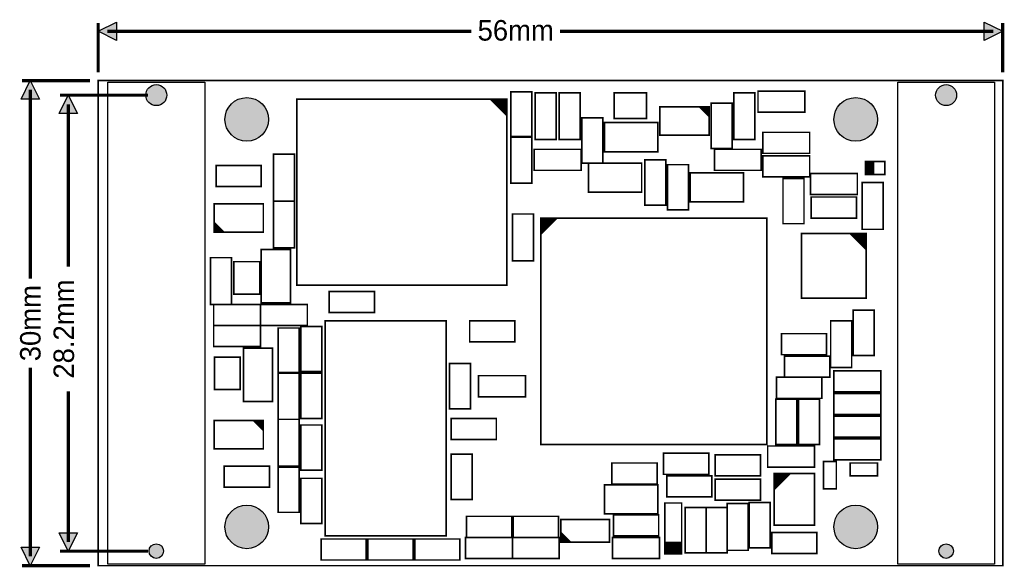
# Model space of a CAD drawing. Extents: x -60.9 to 0.1, y -0.1 to 33.8.
import ezdxf
from ezdxf.enums import TextEntityAlignment as Align

# ---------------------------------------------------------------- set-up
doc = ezdxf.new("R2010")
doc.units = 0
doc.header["$MEASUREMENT"] = 0
for name, color, linetype in [('ASSEMBLY_OUTLINES_TOP', 102, 'CONTINUOUS'), ('BOARD_OUTLINE', 10, 'CONTINUOUS'), ('MOUNTING_HOLES_LAYER_TOP', 42, 'CONTINUOUS')]:
    doc.layers.add(name, color=color, linetype=linetype)
doc.styles.add('VERIBEST_GERBER_1', font='VBest1.ttf')

msp = doc.modelspace()

# ---------------------------------------------------------------- hatches: boundary and pattern name
at = {"layer": 'ASSEMBLY_OUTLINES_TOP'}
for points in [[(-56, 33.05), (-54.86, 33.62), (-54.86, 32.48)], [(0, 33.05), (-1.14, 32.48), (-1.14, 33.62)], [(-60.2, 30), (-59.63, 28.86), (-60.77, 28.86)], [(-57.85, 29.1), (-57.28, 27.96), (-58.42, 27.96)], [(-57.85, 0.9), (-58.42, 2.04), (-57.28, 2.04)], [(-60.2, 0), (-60.77, 1.14), (-59.63, 1.14)]]:
    msp.add_hatch(color=256, dxfattribs=at).paths.add_polyline_path(points, flags=0)
at = {"layer": 'MOUNTING_HOLES_LAYER_TOP'}
h = msp.add_hatch(color=256, dxfattribs=at)
edge = h.paths.add_edge_path()
edge.add_arc((-52.4, 29.1), 0.65, 0, 360)
h = msp.add_hatch(color=256, dxfattribs=at)
edge = h.paths.add_edge_path()
edge.add_arc((-3.5, 29.1), 0.65, 0, 360)
h = msp.add_hatch(color=256, dxfattribs=at)
edge = h.paths.add_edge_path()
edge.add_arc((-46.8, 27.6), 1.35, 0, 360)
h = msp.add_hatch(color=256, dxfattribs=at)
edge = h.paths.add_edge_path()
edge.add_arc((-9.1, 27.6), 1.35, 0, 360)
h = msp.add_hatch(color=256, dxfattribs=at)
edge = h.paths.add_edge_path()
edge.add_arc((-46.8, 2.4), 1.35, 0, 360)
h = msp.add_hatch(color=256, dxfattribs=at)
edge = h.paths.add_edge_path()
edge.add_arc((-9.1, 2.4), 1.35, 0, 360)
h = msp.add_hatch(color=256, dxfattribs=at)
edge = h.paths.add_edge_path()
edge.add_arc((-52.4, 0.9), 0.45, 0, 360)
h = msp.add_hatch(color=256, dxfattribs=at)
edge = h.paths.add_edge_path()
edge.add_arc((-3.5, 0.9), 0.45, 0, 360)

# ---------------------------------------------------------------- linework, layer by layer
at = {"layer": 'ASSEMBLY_OUTLINES_TOP'}
for points, const_width in [([(-56, 30.51), (-56, 33.56)], 0.2), ([(0, 30.51), (0, 33.56)], 0.2), ([(-55.43, 33.05), (-32.898, 33.05)], 0.2), ([(-27.4, 33.05), (-0.57, 33.05)], 0.2), ([(-56.51, 30), (-60.71, 30)], 0.2), ([(-60.2, 29.43), (-60.2, 17.749)], 0.2), ([(-52.91, 29.1), (-58.36, 29.1)], 0.2), ([(-30.7, 27.85), (-31.7, 28.85)], 0.1), ([(-30.7, 27.95), (-31.6, 28.85)], 0.1), ([(-30.7, 28.05), (-31.5, 28.85)], 0.1), ([(-30.7, 28.15), (-31.4, 28.85)], 0.1), ([(-30.7, 28.25), (-31.3, 28.85)], 0.1), ([(-30.7, 28.35), (-31.2, 28.85)], 0.1), ([(-30.7, 28.45), (-31.1, 28.85)], 0.1), ([(-30.7, 28.55), (-31, 28.85)], 0.1), ([(-30.7, 28.65), (-30.9, 28.85)], 0.1), ([(-30.7, 28.75), (-30.8, 28.85)], 0.1), ([(-57.85, 28.53), (-57.85, 18.49)], 0.2), ([(-18.775, 28.375), (-18.175, 27.775)], 0.1), ([(-18.675, 28.375), (-18.175, 27.875)], 0.1), ([(-18.575, 28.375), (-18.175, 27.975)], 0.1), ([(-18.475, 28.375), (-18.175, 28.075)], 0.1), ([(-18.375, 28.375), (-18.175, 28.175)], 0.1), ([(-18.275, 28.375), (-18.175, 28.275)], 0.1), ([(-8.5, 24.2), (-8.5, 25)], 0.1), ([(-8.4, 24.2), (-8.4, 25)], 0.1), ([(-8.3, 24.2), (-8.3, 25)], 0.1), ([(-8.2, 24.2), (-8.2, 25)], 0.1), ([(-8.1, 24.2), (-8.1, 25)], 0.1), ([(-8, 24.2), (-8, 25)], 0.1), ([(-28.5, 21.5), (-28.6, 21.4)], 0.1), ([(-28.4, 21.5), (-28.6, 21.3)], 0.1), ([(-28.3, 21.5), (-28.6, 21.2)], 0.1), ([(-28.2, 21.5), (-28.6, 21.1)], 0.1), ([(-28.1, 21.5), (-28.6, 21)], 0.1), ([(-28, 21.5), (-28.6, 20.9)], 0.1), ([(-27.9, 21.5), (-28.6, 20.8)], 0.1), ([(-27.8, 21.5), (-28.6, 20.7)], 0.1), ([(-27.7, 21.5), (-28.6, 20.6)], 0.1), ([(-27.6, 21.5), (-28.6, 20.5)], 0.1), ([(-48.225, 20.625), (-48.825, 21.225)], 0.1), ([(-48.325, 20.625), (-48.825, 21.125)], 0.1), ([(-48.425, 20.625), (-48.825, 21.025)], 0.1), ([(-48.525, 20.625), (-48.825, 20.925)], 0.1), ([(-48.625, 20.625), (-48.825, 20.825)], 0.1), ([(-48.725, 20.625), (-48.825, 20.725)], 0.1), ([(-8.45, 19.55), (-9.45, 20.55)], 0.1), ([(-8.45, 19.65), (-9.35, 20.55)], 0.1), ([(-8.45, 19.75), (-9.25, 20.55)], 0.1), ([(-8.45, 19.85), (-9.15, 20.55)], 0.1), ([(-8.45, 19.95), (-9.05, 20.55)], 0.1), ([(-8.45, 20.05), (-8.95, 20.55)], 0.1), ([(-8.45, 20.15), (-8.85, 20.55)], 0.1), ([(-8.45, 20.25), (-8.75, 20.55)], 0.1), ([(-8.45, 20.35), (-8.65, 20.55)], 0.1), ([(-8.45, 20.45), (-8.55, 20.55)], 0.1), ([(-60.2, 12.251), (-60.2, 0.57)], 0.2), ([(-57.85, 10.778), (-57.85, 1.47)], 0.2), ([(-46.375, 8.975), (-45.775, 8.375)], 0.1), ([(-46.275, 8.975), (-45.775, 8.475)], 0.1), ([(-46.175, 8.975), (-45.775, 8.575)], 0.1), ([(-46.075, 8.975), (-45.775, 8.675)], 0.1), ([(-45.975, 8.975), (-45.775, 8.775)], 0.1), ([(-45.875, 8.975), (-45.775, 8.875)], 0.1), ([(-14.05, 5.7), (-14.15, 5.6)], 0.1), ([(-13.95, 5.7), (-14.15, 5.5)], 0.1), ([(-13.85, 5.7), (-14.15, 5.4)], 0.1), ([(-13.75, 5.7), (-14.15, 5.3)], 0.1), ([(-13.65, 5.7), (-14.15, 5.2)], 0.1), ([(-13.55, 5.7), (-14.15, 5.1)], 0.1), ([(-13.45, 5.7), (-14.15, 5)], 0.1), ([(-13.35, 5.7), (-14.15, 4.9)], 0.1), ([(-13.25, 5.7), (-14.15, 4.8)], 0.1), ([(-13.15, 5.7), (-14.15, 4.7)], 0.1), ([(-26.75, 1.45), (-27.35, 2.05)], 0.1), ([(-26.85, 1.45), (-27.35, 1.95)], 0.1), ([(-26.95, 1.45), (-27.35, 1.85)], 0.1), ([(-27.05, 1.45), (-27.35, 1.75)], 0.1), ([(-27.15, 1.45), (-27.35, 1.65)], 0.1), ([(-27.25, 1.45), (-27.35, 1.55)], 0.1), ([(-19.875, 1.425), (-20.925, 1.425)], 0.1), ([(-19.875, 1.325), (-20.925, 1.325)], 0.1), ([(-19.875, 1.225), (-20.925, 1.225)], 0.1), ([(-52.91, 0.9), (-58.36, 0.9)], 0.2), ([(-19.875, 1.125), (-20.925, 1.125)], 0.1), ([(-19.875, 1.025), (-20.925, 1.025)], 0.1), ([(-19.875, 0.925), (-20.925, 0.925)], 0.1), ([(-19.875, 0.825), (-20.925, 0.825)], 0.1), ([(-19.875, 0.725), (-20.925, 0.725)], 0.1), ([(-56.51, 0), (-60.71, 0)], 0.2)]:
    msp.add_lwpolyline(points, dxfattribs=dict(at, const_width=const_width))
for points in [[(-56, 33.05), (-54.86, 33.62), (-54.86, 32.48)], [(0, 33.05), (-1.14, 32.48), (-1.14, 33.62)], [(-60.2, 30), (-59.63, 28.86), (-60.77, 28.86)], [(-55.4, 0.1), (-55.4, 29.9), (-49.4, 29.9), (-49.4, 0.1)], [(-6.5, 0.1), (-6.5, 29.9), (-0.5, 29.9), (-0.5, 0.1)], [(-57.85, 29.1), (-57.28, 27.96), (-58.42, 27.96)], [(-57.85, 0.9), (-58.42, 2.04), (-57.28, 2.04)], [(-60.2, 0), (-60.77, 1.14), (-59.63, 1.14)]]:
    msp.add_lwpolyline(points, close=True, dxfattribs=at)
at = {"layer": 'ASSEMBLY_OUTLINES_TOP', "const_width": 0.1}
for points in [[(-30.45, 26.5), (-30.45, 29.3), (-29.15, 29.3), (-29.15, 26.5)], [(-28.95, 26.35), (-28.95, 29.25), (-27.65, 29.25), (-27.65, 26.35)], [(-27.45, 26.35), (-27.45, 29.25), (-26.15, 29.25), (-26.15, 26.35)], [(-24.05, 27.65), (-24.05, 29.25), (-22.05, 29.25), (-22.05, 27.65)], [(-16.65, 26.35), (-16.65, 29.25), (-15.35, 29.25), (-15.35, 26.35)], [(-15.15, 28.05), (-15.15, 29.35), (-12.25, 29.35), (-12.25, 28.05)], [(-43.7, 17.35), (-43.7, 28.85), (-30.7, 28.85), (-30.7, 17.35)], [(-21.225, 26.625), (-21.225, 28.375), (-18.175, 28.375), (-18.175, 26.625)], [(-18.05, 25.8), (-18.05, 28.6), (-16.75, 28.6), (-16.75, 25.8)], [(-26.05, 24.9), (-26.05, 27.7), (-24.75, 27.7), (-24.75, 24.9)], [(-24.65, 25.6), (-24.65, 27.4), (-21.35, 27.4), (-21.35, 25.6)], [(-14.85, 25.5), (-14.85, 26.8), (-11.95, 26.8), (-11.95, 25.5)], [(-30.45, 23.65), (-30.45, 26.55), (-29.15, 26.55), (-29.15, 23.65)], [(-29, 24.45), (-29, 25.75), (-26.1, 25.75), (-26.1, 24.45)], [(-17.85, 24.45), (-17.85, 25.75), (-14.95, 25.75), (-14.95, 24.45)], [(-45.15, 22.55), (-45.15, 25.45), (-43.85, 25.45), (-43.85, 22.55)], [(-22.15, 22.3), (-22.15, 25.1), (-20.85, 25.1), (-20.85, 22.3)], [(-14.85, 24.05), (-14.85, 25.35), (-11.95, 25.35), (-11.95, 24.05)], [(-8.5, 24.2), (-8.5, 25), (-7.3, 25), (-7.3, 24.2)], [(-48.7, 23.45), (-48.7, 24.75), (-45.9, 24.75), (-45.9, 23.45)], [(-25.65, 23.1), (-25.65, 24.9), (-22.35, 24.9), (-22.35, 23.1)], [(-20.75, 22), (-20.75, 24.8), (-19.45, 24.8), (-19.45, 22)], [(-19.35, 22.5), (-19.35, 24.3), (-16.05, 24.3), (-16.05, 22.5)], [(-13.6, 21.15), (-13.6, 23.95), (-12.3, 23.95), (-12.3, 21.15)], [(-11.9, 22.95), (-11.9, 24.25), (-9, 24.25), (-9, 22.95)], [(-8.7, 20.8), (-8.7, 23.7), (-7.4, 23.7), (-7.4, 20.8)], [(-45.15, 19.65), (-45.15, 22.55), (-43.85, 22.55), (-43.85, 19.65)], [(-11.85, 21.5), (-11.85, 22.8), (-9.05, 22.8), (-9.05, 21.5)], [(-48.825, 20.625), (-48.825, 22.375), (-45.775, 22.375), (-45.775, 20.625)], [(-30.35, 18.85), (-30.35, 21.75), (-29.05, 21.75), (-29.05, 18.85)], [(-28.6, 7.5), (-28.6, 21.5), (-14.6, 21.5), (-14.6, 7.5)], [(-12.45, 16.55), (-12.45, 20.55), (-8.45, 20.55), (-8.45, 16.55)], [(-45.9, 16.25), (-45.9, 19.55), (-44.1, 19.55), (-44.1, 16.25)], [(-49.05, 16.15), (-49.05, 19.05), (-47.75, 19.05), (-47.75, 16.15)], [(-47.6, 16.8), (-47.6, 18.8), (-46, 18.8), (-46, 16.8)], [(-41.7, 15.65), (-41.7, 16.95), (-38.9, 16.95), (-38.9, 15.65)], [(-48.85, 14.85), (-48.85, 16.15), (-45.95, 16.15), (-45.95, 14.85)], [(-45.95, 14.85), (-45.95, 16.15), (-43.05, 16.15), (-43.05, 14.85)], [(-9.25, 13), (-9.25, 15.8), (-7.95, 15.8), (-7.95, 13)], [(-48.85, 13.55), (-48.85, 14.85), (-45.95, 14.85), (-45.95, 13.55)], [(-44.85, 11.9), (-44.85, 14.7), (-43.55, 14.7), (-43.55, 11.9)], [(-43.45, 12), (-43.45, 14.8), (-42.15, 14.8), (-42.15, 12)], [(-41.95, 1.85), (-41.95, 15.15), (-34.45, 15.15), (-34.45, 1.85)], [(-33, 13.85), (-33, 15.15), (-30.2, 15.15), (-30.2, 13.85)], [(-10.65, 12.25), (-10.65, 15.15), (-9.35, 15.15), (-9.35, 12.25)], [(-13.7, 13.05), (-13.7, 14.35), (-10.9, 14.35), (-10.9, 13.05)], [(-47, 10.15), (-47, 13.45), (-45.2, 13.45), (-45.2, 10.15)], [(-48.8, 10.9), (-48.8, 12.9), (-47.2, 12.9), (-47.2, 10.9)], [(-13.5, 11.65), (-13.5, 12.95), (-10.7, 12.95), (-10.7, 11.65)], [(-34.25, 9.7), (-34.25, 12.5), (-32.95, 12.5), (-32.95, 9.7)], [(-44.85, 9.05), (-44.85, 11.95), (-43.55, 11.95), (-43.55, 9.05)], [(-43.45, 9.1), (-43.45, 11.9), (-42.15, 11.9), (-42.15, 9.1)], [(-32.45, 10.45), (-32.45, 11.75), (-29.55, 11.75), (-29.55, 10.45)], [(-14, 10.35), (-14, 11.65), (-11.2, 11.65), (-11.2, 10.35)], [(-10.45, 10.75), (-10.45, 12.05), (-7.55, 12.05), (-7.55, 10.75)], [(-10.45, 9.35), (-10.45, 10.65), (-7.55, 10.65), (-7.55, 9.35)], [(-14.05, 7.5), (-14.05, 10.3), (-12.75, 10.3), (-12.75, 7.5)], [(-12.65, 7.5), (-12.65, 10.3), (-11.35, 10.3), (-11.35, 7.5)], [(-34.15, 7.8), (-34.15, 9.1), (-31.35, 9.1), (-31.35, 7.8)], [(-10.45, 7.95), (-10.45, 9.25), (-7.55, 9.25), (-7.55, 7.95)], [(-48.825, 7.225), (-48.825, 8.975), (-45.775, 8.975), (-45.775, 7.225)], [(-44.85, 6.15), (-44.85, 9.05), (-43.55, 9.05), (-43.55, 6.15)], [(-43.45, 5.9), (-43.45, 8.7), (-42.15, 8.7), (-42.15, 5.9)], [(-14.55, 6.1), (-14.55, 7.4), (-11.65, 7.4), (-11.65, 6.1)], [(-10.45, 6.55), (-10.45, 7.85), (-7.55, 7.85), (-7.55, 6.55)], [(-34.15, 4.1), (-34.15, 6.9), (-32.85, 6.9), (-32.85, 4.1)], [(-21, 5.65), (-21, 6.95), (-18.2, 6.95), (-18.2, 5.65)], [(-17.8, 5.55), (-17.8, 6.85), (-15, 6.85), (-15, 5.55)], [(-48.2, 4.85), (-48.2, 6.15), (-45.4, 6.15), (-45.4, 4.85)], [(-44.85, 3.3), (-44.85, 6.1), (-43.55, 6.1), (-43.55, 3.3)], [(-24.2, 5.05), (-24.2, 6.35), (-21.4, 6.35), (-21.4, 5.05)], [(-11.1, 4.75), (-11.1, 6.45), (-10.3, 6.45), (-10.3, 4.75)], [(-9.45, 5.55), (-9.45, 6.35), (-7.75, 6.35), (-7.75, 5.55)], [(-20.8, 4.25), (-20.8, 5.55), (-18, 5.55), (-18, 4.25)], [(-14.15, 2.5), (-14.15, 5.7), (-11.65, 5.7), (-11.65, 2.5)], [(-43.45, 2.6), (-43.45, 5.4), (-42.15, 5.4), (-42.15, 2.6)], [(-24.65, 3.2), (-24.65, 5), (-21.35, 5), (-21.35, 3.2)], [(-17.8, 4.05), (-17.8, 5.35), (-15, 5.35), (-15, 4.05)], [(-20.925, 0.725), (-20.925, 3.875), (-19.875, 3.875), (-19.875, 0.725)], [(-17.05, 0.95), (-17.05, 3.85), (-15.75, 3.85), (-15.75, 0.95)], [(-15.7, 1.1), (-15.7, 3.9), (-14.4, 3.9), (-14.4, 1.1)], [(-33.2, 1.75), (-33.2, 3.05), (-30.4, 3.05), (-30.4, 1.75)], [(-30.3, 1.75), (-30.3, 3.05), (-27.5, 3.05), (-27.5, 1.75)], [(-24.1, 1.85), (-24.1, 3.15), (-21.3, 3.15), (-21.3, 1.85)], [(-19.65, 0.8), (-19.65, 3.6), (-18.35, 3.6), (-18.35, 0.8)], [(-18.35, 0.8), (-18.35, 3.6), (-17.05, 3.6), (-17.05, 0.8)], [(-27.35, 1.45), (-27.35, 2.85), (-24.35, 2.85), (-24.35, 1.45)], [(-14.3, 0.75), (-14.3, 2.05), (-11.5, 2.05), (-11.5, 0.75)], [(-42.2, 0.35), (-42.2, 1.65), (-39.4, 1.65), (-39.4, 0.35)], [(-39.3, 0.35), (-39.3, 1.65), (-36.5, 1.65), (-36.5, 0.35)], [(-36.4, 0.35), (-36.4, 1.65), (-33.6, 1.65), (-33.6, 0.35)], [(-33.25, 0.45), (-33.25, 1.75), (-30.35, 1.75), (-30.35, 0.45)], [(-30.35, 0.45), (-30.35, 1.75), (-27.45, 1.75), (-27.45, 0.45)], [(-24.15, 0.45), (-24.15, 1.75), (-21.25, 1.75), (-21.25, 0.45)]]:
    msp.add_lwpolyline(points, close=True, dxfattribs=at)
at = {"layer": 'BOARD_OUTLINE', "const_width": 0.1}
msp.add_lwpolyline([(-56, 0), (-56, 30), (0, 30), (0, 0)], close=True, dxfattribs=at)
at = {"layer": 'MOUNTING_HOLES_LAYER_TOP'}
for centre, radius in [((-52.4, 29.1), 0.65), ((-3.5, 29.1), 0.65), ((-46.8, 27.6), 1.35), ((-9.1, 27.6), 1.35), ((-46.8, 2.4), 1.35), ((-9.1, 2.4), 1.35), ((-52.4, 0.9), 0.45), ((-3.5, 0.9), 0.45)]:
    msp.add_circle(centre, radius, dxfattribs=at)

# ---------------------------------------------------------------- texts
at = {"layer": 'ASSEMBLY_OUTLINES_TOP', "style": 'VERIBEST_GERBER_1'}
msp.add_text('56mm', height=1.27, dxfattribs=at).set_placement((-30.149, 33.108), align=Align.MIDDLE_CENTER)
for s, p in [('28.2mm', (-58.129, 14.634)), ('30mm', (-60.2, 15))]:
    msp.add_text(s, height=1.27, rotation=90, dxfattribs=at).set_placement(p, align=Align.MIDDLE_CENTER)

doc.saveas('drawing.dxf')
